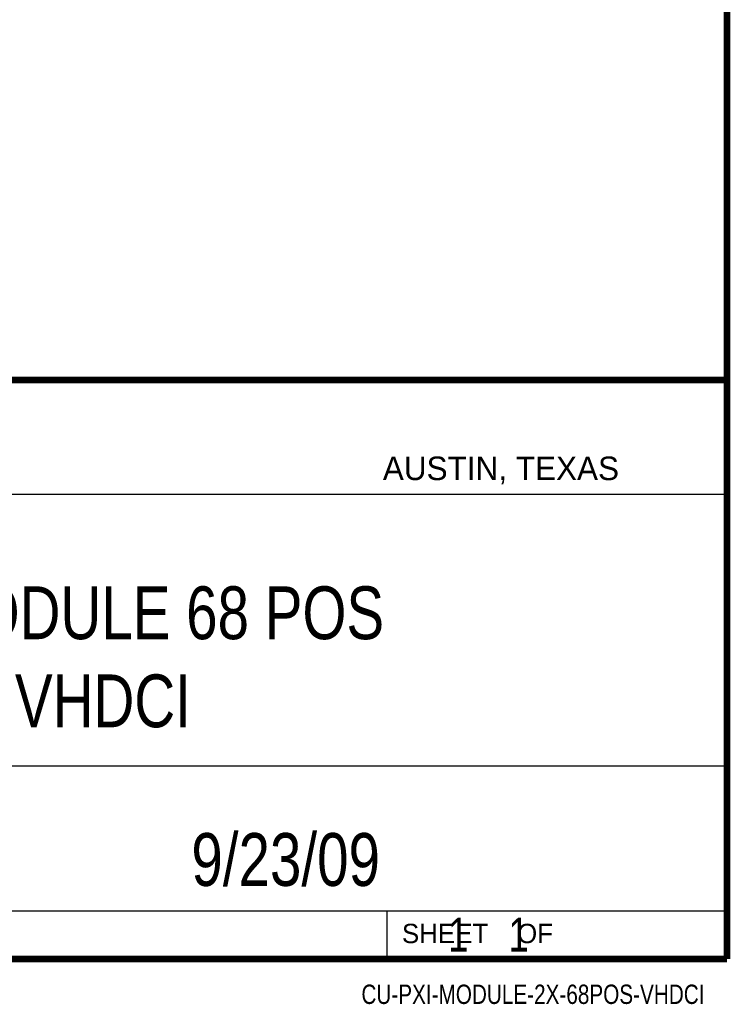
# Model space of a CAD drawing. Header units: inches. Extents: x 0.2 to 16.8, y 0.1 to 10.8.
# Tile 9 of 11: x 14.7 to 16.8, y 0.1 to 3. Entities that reach past the tile are written whole.
import ezdxf
from ezdxf.enums import TextEntityAlignment as Align

# ---------------------------------------------------------------- set-up
doc = ezdxf.new("R2010")
doc.units = ezdxf.units.IN
doc.header["$LTSCALE"] = 0.935
doc.header["$MEASUREMENT"] = 0
doc.layers.get('0').update_dxf_attribs({"linetype": 'CONTINUOUS'})
doc.styles.get("Standard").update_dxf_attribs({"font": 'txt', "width": 0.8})

msp = doc.modelspace()

# ---------------------------------------------------------------- linework, layer by layer
at = {"color": 2, "linetype": 'CONTINUOUS'}
for p, q in [((13.0652, 1.9695), (16.745, 1.9695)), ((16.745, 1.9695), (16.745, 0.2605)), ((13.0653, 1.6329), (16.75, 1.6329)), ((13.0652, 0.8295), (16.745, 0.8295)), ((13.0652, 0.4005), (16.745, 0.4005)), ((15.745, 0.4005), (15.745, 0.2605)), ((13.0652, 0.2605), (16.745, 0.2605)), ((15.7462, 0.2607), (16.7462, 0.2607)), ((15.7462, 0.2607), (15.7462, 0.2602)), ((15.7462, 0.2602), (16.7462, 0.2602)), ((16.7462, 0.2607), (16.7462, 0.2602))]:
    msp.add_line(p, q, dxfattribs=at)
at = {"color": 7, "linetype": 'CONTINUOUS', "const_width": 0.02}
for points in [[(16.75, 0.2586), (16.75, 10.7586)], [(11.4718, 1.9702), (16.75, 1.9707)], [(0.25, 0.2586), (16.75, 0.2586)]]:
    msp.add_lwpolyline(points, dxfattribs=at)

# ---------------------------------------------------------------- texts
at = {"color": 2, "linetype": 'CONTINUOUS'}
for s, height, p in [('AUSTIN, TEXAS', 0.069617, (15.7327, 1.6745)), ('SHEET    OF', 0.057262, (15.7892, 0.3052))]:
    msp.add_text(s, height=height, dxfattribs=at).set_placement(p)
at = {"color": 2, "linetype": 'CONTINUOUS', "width": 0.8}
msp.add_text('CU-PXI-MODULE-2X-68POS-VHDCI', height=0.057262, dxfattribs=at).set_placement((16.6837, 0.1254), align=Align.RIGHT)
at = {"color": 7, "linetype": 'CONTINUOUS'}
for s, insert, char_height, width, attachment_point in [('PXI MODULE 68 POS\\PVHDCI', (14.9051, 1.3603), 0.15625, 2.125, 2), ('9/23/09 ', (15.4455, 0.6307), 0.15625, 1, 2), ('    1    1', (15.8075, 0.3805), 0.1, 0.8, 1)]:
    msp.add_mtext(s, dxfattribs=dict(at, insert=insert, char_height=char_height, width=width, attachment_point=attachment_point))

doc.saveas('drawing.dxf')
